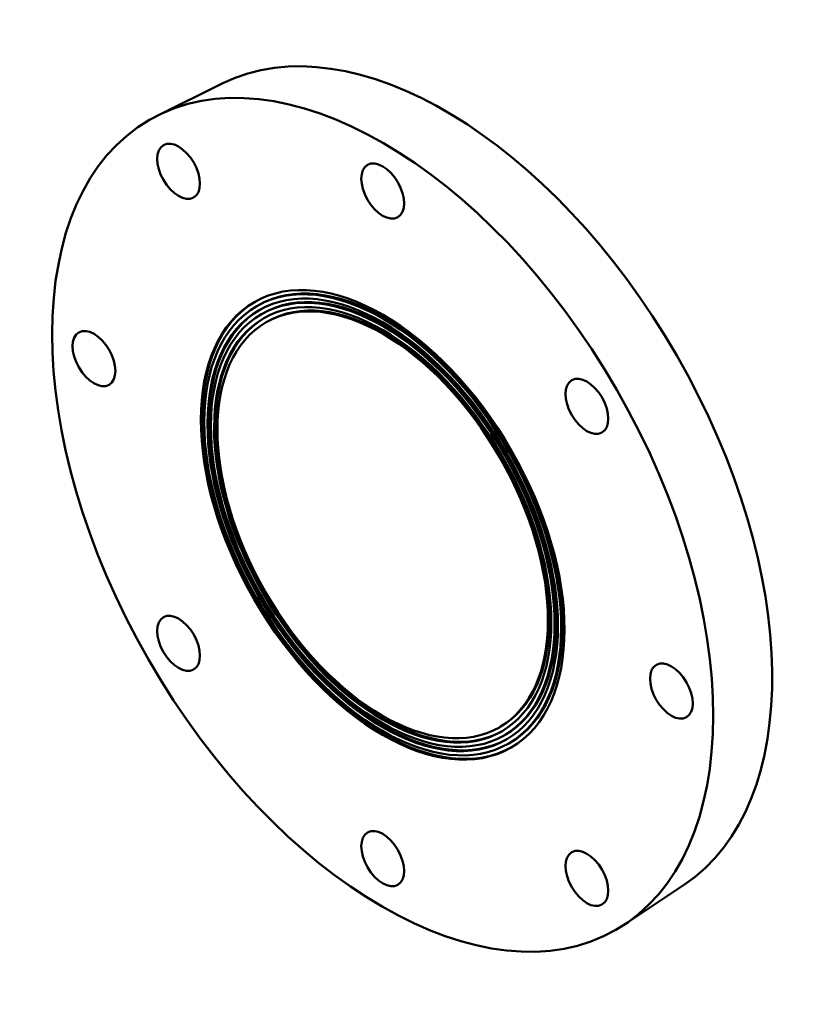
# Model space of a CAD drawing. Header units: millimetres. Extents: x -179 to 959, y 0 to 963.
# Tile 4 of 4: x 550 to 835, y 605 to 963. Entities that reach past the tile are written whole.
import ezdxf

# ---------------------------------------------------------------- set-up
doc = ezdxf.new("R2010")
doc.units = ezdxf.units.MM
doc.layers.add('Visible (ANSI)', color=7, linetype='Continuous', lineweight=50)

msp = doc.modelspace()

# ---------------------------------------------------------------- linework, layer by layer
at = {"layer": 'Visible (ANSI)'}
for p, q in [((623.5854, 940.0913), (600.1423, 928.5517)), ((635.9011, 859.0434), (636.382, 859.3203)), ((637.5978, 856.097), (638.0787, 856.3739)), ((639.2945, 853.1506), (639.7754, 853.4275)), ((724.13, 705.8314), (724.6109, 706.1083)), ((725.8267, 702.8851), (726.3076, 703.1619)), ((727.5234, 699.9387), (728.0043, 700.2156)), ((791.4406, 648.606), (769.693, 634.1221))]:
    msp.add_line(p, q, dxfattribs=at)
for centre, major_axis, start_param, end_param in [((704.3397, 792.5213), (-83.9871, 145.846), 3.17923916, 6.2455388), ((682.1931, 779.7679), (45.8112, -79.5524), 0, 3.14159265), ((682.1931, 779.7679), (44.1144, -76.606), 0, 3.14159265), ((682.1931, 779.7679), (46.6595, -81.0256), 3.14672536, 6.27805261), ((682.1931, 779.7679), (42.4177, -73.6596), 0, 3.14159265), ((682.1931, 779.7679), (44.9628, -78.0792), 3.14691904, 6.27785892), ((682.1931, 779.7679), (43.2661, -75.1328), 3.14712792, 6.27765004)]:
    msp.add_ellipse(centre, major_axis=major_axis, ratio=0.57809312, start_param=start_param, end_param=end_param, dxfattribs=at)
for centre, major_axis in [((681.7123, 779.491), (-84.8355, 147.3192)), ((607.4623, 908.0956), (-5.4894, 9.5324)), ((681.7123, 900.8968), (-5.4894, 9.5324)), ((681.7123, 779.491), (-46.6595, 81.0256)), ((681.7123, 779.491), (-45.8112, 79.5524)), ((681.7123, 779.491), (-44.9628, 78.0792)), ((681.7123, 779.491), (-44.1144, 76.606)), ((681.7123, 779.491), (-43.2661, 75.1328)), ((681.7123, 779.491), (-42.4177, 73.6596)), ((576.7069, 839.9596), (-5.4894, 9.5324)), ((755.9623, 822.5801), (-5.4894, 9.5324)), ((607.4623, 736.4019), (-5.4894, 9.5324)), ((786.7176, 719.0225), (-5.4894, 9.5324)), ((681.7123, 658.0853), (-5.4894, 9.5324)), ((755.9623, 650.8865), (-5.4894, 9.5324))]:
    msp.add_ellipse(centre, major_axis=major_axis, ratio=0.57809312, dxfattribs=at)

doc.saveas('drawing.dxf')
